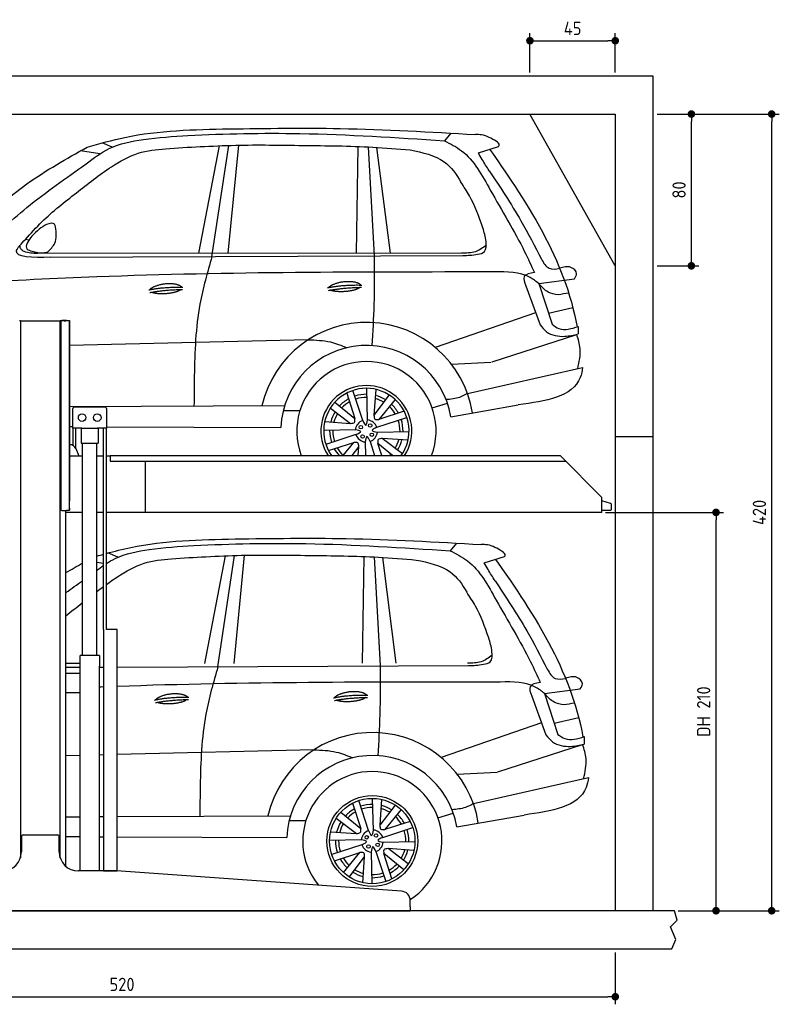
# Model space of a CAD drawing. Header units: millimetres. Extents: x -287 to 6264, y -793 to 4398.
# Tile 3 of 3: x 2260 to 6264, y -793 to 4398. Entities that reach past the tile are written whole.
import ezdxf

# ---------------------------------------------------------------- set-up
doc = ezdxf.new("R2010")
doc.units = ezdxf.units.MM
for name, color, linetype in [('4', 3, 'Continuous'), ('5', 3, 'Continuous'), ('car', 10, 'Continuous')]:
    doc.layers.add(name, color=color, linetype=linetype)
doc.styles.get("Standard").update_dxf_attribs({"font": 'ISOCP.SHX'})
doc.dimstyles.new('GEN-ISO$0', dxfattribs={"dimscale": 20, "dimtxt": 3.5, "dimasz": 2, "dimexe": 2, "dimexo": 1, "dimgap": 1.5, "dimtad": 1, "dimdec": 1, "dimlfac": 0.1, "dimdsep": 46, "dimtxsty": 'Standard', "dimblk": 'PUNKT', "dimcen": 2, "dimclrd": 256, "dimclre": 256, "dimclrt": 2, "dimadec": 0, "dimazin": 0, "dimtp": 0.1, "dimtm": 0.1, "dimtfac": 0.71, "dimtdec": 1, "dimtmove": 2, "dimatfit": 3, "dimldrblk": 'PUNKT', "dimfxl": 0, "dimtolj": 1, "dimarcsym": 0})

# ---------------------------------------------------------------- blocks, each defined once
blk = doc.blocks.new('PUNKT')
at = {"layer": '4', "color": 0, "linetype": 'ByBlock'}
blk.add_line((-0.5, 0), (-1, 0), dxfattribs=at)
at = {"layer": '4', "color": 0, "linetype": 'ByBlock', "const_width": 0.5}
blk.add_lwpolyline([(-0.25, 0, 1), (0.25, 0, 1)], format="xyb", close=True, dxfattribs=at)
blk = doc.blocks.new('*D11')
at = {"layer": '5', "lineweight": -2}
for p, q in [((200, -520), (200, -793.3)), ((5400, -520), (5400, -793.3)), ((240, -753.3), (5360, -753.3))]:
    blk.add_line(p, q, dxfattribs=at)
at = {"layer": 'DEFPOINTS', "color": 0}
for p in [(200, -500), (5400, -500), (5400, -753.3)]:
    blk.add_point(p, dxfattribs=at)
at = {"layer": '5', "lineweight": -2, "xscale": 40, "yscale": 40, "zscale": 40, "rotation": 180}
blk.add_blockref('PUNKT', (200, -753.3), dxfattribs=at)
at = {"layer": '5', "lineweight": -2, "xscale": 40, "yscale": 40, "zscale": 40}
blk.add_blockref('PUNKT', (5400, -753.3), dxfattribs=at)
at = {"layer": '5', "color": 2, "insert": (2800, -688.3), "char_height": 70, "attachment_point": 5}
blk.add_mtext('\\A1;520', dxfattribs=at)
blk = doc.blocks.new('*D7')
at = {"layer": '5', "lineweight": -2}
for p, q in [((5620, 3900), (5841, 3900)), ((5801, 3140), (5801, 3860)), ((5620, 3100), (5841, 3100))]:
    blk.add_line(p, q, dxfattribs=at)
at = {"layer": 'DEFPOINTS', "color": 0}
for p in [(5600, 3900), (5801, 3900), (5600, 3100)]:
    blk.add_point(p, dxfattribs=at)
at = {"layer": '5', "lineweight": -2, "xscale": 40, "yscale": 40, "zscale": 40}
for p, rotation in [((5801, 3900), 90), ((5801, 3100), 270)]:
    blk.add_blockref('PUNKT', p, dxfattribs=dict(at, rotation=rotation))
at = {"layer": '5', "color": 2, "insert": (5736, 3500), "char_height": 70, "attachment_point": 5, "rotation": 90}
blk.add_mtext('\\A1;80', dxfattribs=at)
blk = doc.blocks.new('*D8')
at = {"layer": '5', "lineweight": -2}
for p, q in [((5620, 3900), (6264.4, 3900)), ((6224.4, -260), (6224.4, 3860)), ((5731.2, -300), (6264.4, -300))]:
    blk.add_line(p, q, dxfattribs=at)
at = {"layer": 'DEFPOINTS', "color": 0}
for p in [(5600, 3900), (6224.4, 3900), (5711.2, -300)]:
    blk.add_point(p, dxfattribs=at)
at = {"layer": '5', "lineweight": -2, "xscale": 40, "yscale": 40, "zscale": 40}
for p, rotation in [((6224.4, 3900), 90), ((6224.4, -300), 270)]:
    blk.add_blockref('PUNKT', p, dxfattribs=dict(at, rotation=rotation))
at = {"layer": '5', "color": 2, "insert": (6159.4, 1800), "char_height": 70, "attachment_point": 5, "rotation": 90}
blk.add_mtext('\\A1;420', dxfattribs=at)
blk = doc.blocks.new('*D9')
at = {"layer": '5', "lineweight": -2}
for p, q in [((5348.6, 1800), (5971.1, 1800)), ((5931.1, -260), (5931.1, 1760)), ((5731.2, -300), (5971.1, -300))]:
    blk.add_line(p, q, dxfattribs=at)
at = {"layer": 'DEFPOINTS', "color": 0}
for p in [(5328.6, 1800), (5931.1, 1800), (5711.2, -300)]:
    blk.add_point(p, dxfattribs=at)
at = {"layer": '5', "lineweight": -2, "xscale": 40, "yscale": 40, "zscale": 40}
for p, rotation in [((5931.1, 1800), 90), ((5931.1, -300), 270)]:
    blk.add_blockref('PUNKT', p, dxfattribs=dict(at, rotation=rotation))
at = {"layer": '5', "color": 2, "insert": (5865.6, 750), "char_height": 70, "attachment_point": 5, "rotation": 90}
blk.add_mtext('\\A1;DH 210', dxfattribs=at)
blk = doc.blocks.new('*D10')
at = {"layer": '5', "lineweight": -2}
for p, q in [((4950, 4120), (4950, 4326.7)), ((5400, 4120), (5400, 4326.7)), ((4990, 4286.7), (5360, 4286.7))]:
    blk.add_line(p, q, dxfattribs=at)
at = {"layer": 'DEFPOINTS', "color": 0}
for p in [(5400, 4286.7), (4950, 4100), (5400, 4100)]:
    blk.add_point(p, dxfattribs=at)
at = {"layer": '5', "lineweight": -2, "xscale": 40, "yscale": 40, "zscale": 40, "rotation": 180}
blk.add_blockref('PUNKT', (4950, 4286.7), dxfattribs=at)
at = {"layer": '5', "lineweight": -2, "xscale": 40, "yscale": 40, "zscale": 40}
blk.add_blockref('PUNKT', (5400, 4286.7), dxfattribs=at)
at = {"layer": '5', "color": 2, "insert": (5175, 4351.7), "char_height": 70, "attachment_point": 5}
blk.add_mtext('\\A1;45', dxfattribs=at)

msp = doc.modelspace()

# ---------------------------------------------------------------- linework, layer by layer
for p, q in [((5400, 3100), (4950, 3900)), ((2264.07, 2810), (2259.07, 2810)), ((2264.07, 2810), (2274.07, 2810)), ((2264.07, 2810), (2264.07, -21.22)), ((2274.07, 2810), (2464.07, 2810)), ((2464.07, 2810), (2474.07, 2810)), ((2479.07, 2810), (2474.07, 2810)), ((2474.07, -21.22), (2474.07, 2810)), ((2478.07, 2806), (2478.07, 1816)), ((2478.07, 1815), (2478.07, 2805)), ((2494.07, 2810), (2479.07, 2810)), ((2507.07, 2811), (2483.07, 2811)), ((2494.07, 2810), (2504.07, 2810)), ((2504.07, 2811), (2504.07, 2810)), ((2507.07, 2811), (2523.07, 2811)), ((2523.07, 2811), (2523.07, 1861)), ((2523.07, 1822), (2523.07, 2810)), ((2539.57, 2345), (2539.57, 2245)), ((2709.57, 2355), (2549.57, 2355)), ((2719.57, 2245), (2719.57, 2345)), ((2588.78, 2245), (2539.57, 2245)), ((2541.97, 2152.71), (2541.97, 2245)), ((2557.07, 2136.42), (2557.07, 2245)), ((2584.57, 2245), (2584.57, 2165)), ((2588.78, 2245), (2670.36, 2245)), ((2719.57, 2245), (2670.36, 2245)), ((2674.57, 2245), (2674.57, 2165)), ((2702.07, 1183), (2702.07, 2245)), ((2717.17, 1183), (2717.17, 2245)), ((5400, 2200), (5600, 2200)), ((2525.18, 2157), (2523.07, 2157)), ((2574.32, 2097), (2557.24, 2136.03)), ((2584.57, 2165), (2674.57, 2165)), ((2592.07, 1045), (2592.07, 2165)), ((2667.07, 1045), (2667.07, 2165)), ((2523.07, 2097), (2528.07, 2097)), ((2592.07, 2097), (2528.07, 2097)), ((2702.07, 2097), (2667.07, 2097)), ((2738.07, 2097), (2717.17, 2097)), ((2738.07, 2100), (5108.57, 2100)), ((2738.07, 2100), (2738.07, 2070)), ((5108.57, 2100), (5328.57, 1878.09)), ((2738.07, 2070), (5138.31, 2070)), ((2923.07, 1800), (2923.07, 2070)), ((5328.57, 1800), (5328.57, 1878.09)), ((2523.07, 1810), (2523.07, 1822)), ((2523.07, 1822), (2523.07, 1811)), ((2483.07, 1810), (2507.07, 1810)), ((2504.07, -65.99), (2504.07, 1810)), ((2592.07, 1800), (2504.07, 1800)), ((2523.07, 1810), (2507.07, 1810)), ((2702.07, 1800), (2667.07, 1800)), ((5328.57, 1800), (2717.17, 1800)), ((2773.62, 1183), (2719.62, 1183)), ((2680.82, 1045), (2578.32, 1045)), ((2578.32, -90), (2578.32, 1045)), ((2680.82, 1045), (2680.82, 990)), ((2680.82, 850), (2680.82, 990)), ((2578.32, 950), (2504.07, 950)), ((2578.32, 842), (2578.32, 958)), ((2504.07, 850), (2578.32, 850)), ((2680.82, -90), (2680.82, 850)), ((2269.07, 90), (2269.07, 10)), ((2279.07, 100), (2459.07, 100)), ((2469.07, 10), (2469.07, 90)), ((2767.3, -90), (2569.07, -90)), ((4272.61, -196.7), (2770.84, -90.13)), ((4319.07, -280), (4319.07, -246.58)), ((1994.07, -300), (3024.07, -300)), ((3024.07, -300), (4054.07, -300)), ((4054.07, -300), (4319.07, -300)), ((4319.07, -280), (4319.07, -300)), ((5600, -500), (5600, -500))]:
    msp.add_line(p, q)
for points in [[(5600, -300), (5600, 4100), (0, 4100), (0, -500), (5600, -500), (5698.53, -500), (5718.66, -452.06), (5691.11, -384.27), (5726.08, -350.37), (5711.24, -300), (200, -300), (200, 3900), (5400, 3900), (5400, -300)], [(2702.07, 1183), (2702.07, -90), (2773.62, -90), (2773.62, 1183)], [(2773.62, 1183), (2717.17, 1183)]]:
    msp.add_lwpolyline(points)
msp.add_lwpolyline([(5328.57, 1811), (5372.57, 1811, 0.4142136), (5380.57, 1819), (5380.57, 1839.19, 0.3249197), (5375.04, 1846.8), (5328.57, 1861.9)], format="xyb")
for centre in [(2589.57, 2300), (2669.57, 2300)]:
    msp.add_circle(centre, 20)
for centre, radius, start, end in [((2483.07, 2806), 5, 90, 180), ((2549.57, 2345), 10, 90, 180), ((2709.57, 2345), 10, 0, 90), ((2525.18, 2122), 35, 23.62938, 90), ((2483.07, 1815), 5, 180, 270), ((2279.07, 90), 10, 90, 180), ((2459.07, 90), 10, 0, 90), ((2169.07, 10), 100, 270, 0), ((2569.07, 10), 100, 180, 270), ((2767.3, -140), 50, 85.94065, 90), ((4269.07, -246.58), 50, 0, 85.94065)]:
    msp.add_arc(centre, radius, start, end)
at = {"layer": 'car'}
for p, q in [((4532.33, 3800.06), (4498.86, 3759.45)), ((2747.56, 3725.27), (2694.8, 3747.78)), ((2683.63, 3690.29), (2580.1, 3705.62)), ((3204.53, 3165.85), (3313.83, 3732.88)), ((3274.08, 3148.21), (3362.07, 3734.65)), ((3360.08, 3166.03), (3414.75, 3736.07)), ((4035.66, 3166.78), (4045.35, 3729.15)), ((4097.14, 3726.85), (4128.84, 3152.09)), ((4214.56, 3166.98), (4143.46, 3724.22)), ((4678.12, 3696.12), (4784.34, 3728.81)), ((2309.4, 3235.69), (2290.88, 3239.27)), ((2335.27, 3175.17), (2339.82, 3165.25)), ((4589.38, 3167.39), (2354.45, 3164.91)), ((2423.6, 3144.96), (4595.84, 3154.04)), ((4996.32, 3006.5), (5184.44, 3031.48)), ((4928.3, 2993.74), (5003.21, 2789.59)), ((4996.32, 3006.5), (5066.45, 2791.63)), ((5047.23, 2850.52), (5175.93, 2880.44)), ((4980.14, 2852.45), (4451.25, 2669.54)), ((5205.05, 2779.86), (5204.92, 2740.61)), ((3780.84, 2710.13), (2523.07, 2679.7)), ((4750.56, 2593.96), (5196.58, 2738.67)), ((4535.71, 2581.75), (4746.03, 2592.49)), ((4620.74, 2426.35), (5227.47, 2563.48)), ((4068.49, 2284.43), (4016.52, 2442.67)), ((4094.31, 2287.33), (4089.73, 2454.24)), ((4137.04, 2448.79), (4127.87, 2312.74)), ((3984.05, 2428.92), (4026.86, 2295.4)), ((4208.66, 2419), (4127.87, 2312.74)), ((4239.58, 2395.3), (4153.88, 2290.18)), ((2523.07, 2357.56), (3657.23, 2362.9)), ((3650.17, 2337.67), (3737.84, 2337.33)), ((3898.04, 2350.19), (4004.31, 2269.4)), ((3921.75, 2381.1), (4026.86, 2295.4)), ((4433.86, 2352.14), (4515.13, 2375.97)), ((4533.4, 2304.6), (4888.07, 2366.38)), ((4142.9, 2248.56), (4301.15, 2300.53)), ((4287.4, 2332.99), (4153.88, 2290.18)), ((2523.07, 2252.64), (2539.57, 2252.58)), ((2719.57, 2251.86), (3637.25, 2248.19)), ((4029.72, 2235.84), (3862.8, 2231.25)), ((3868.26, 2278.57), (4004.31, 2269.4)), ((4032.62, 2210.02), (3874.37, 2158.04)), ((4145.8, 2222.74), (4312.72, 2227.32)), ((4307.26, 2180.01), (4171.21, 2189.17)), ((4277.48, 2108.39), (4171.21, 2189.17)), ((3888.13, 2125.58), (4021.64, 2168.39)), ((3965.89, 2100), (4021.64, 2168.39)), ((4012.8, 2100), (4047.65, 2145.83)), ((4044.56, 2100), (4047.65, 2145.83)), ((4081.21, 2171.24), (4083.17, 2100)), ((4107.03, 2174.14), (4131.38, 2100)), ((4168.91, 2100), (4148.66, 2163.17)), ((4226.14, 2100), (4148.66, 2163.17)), ((4563.32, 1638.29), (4529.86, 1597.68)), ((2778.56, 1563.5), (2725.8, 1586.01)), ((3235.52, 1004.08), (3344.83, 1571.11)), ((3305.08, 986.44), (3393.07, 1572.88)), ((3391.07, 1004.26), (3445.75, 1574.3)), ((4066.66, 1005.01), (4076.35, 1567.38)), ((4128.14, 1565.08), (4159.83, 990.32)), ((4245.56, 1005.21), (4174.46, 1562.46)), ((4709.11, 1534.35), (4815.34, 1567.04)), ((2702.07, 1530.38), (2667.07, 1535.57)), ((2578.32, 1003.35), (2504.07, 1003.27)), ((2773.62, 984.52), (4626.84, 992.27)), ((2504.07, 983.39), (2578.32, 983.7)), ((2680.82, 984.13), (2702.07, 984.22)), ((4959.29, 831.97), (5034.2, 627.82)), ((5027.32, 844.74), (5215.44, 869.71)), ((5027.32, 844.74), (5097.45, 629.86)), ((5011.14, 690.68), (4482.25, 507.77)), ((5078.23, 688.75), (5206.92, 718.67)), ((4781.55, 432.19), (5227.58, 576.9)), ((5236.05, 618.09), (5235.92, 578.84)), ((2702.07, 521.51), (2680.82, 520.99)), ((3811.83, 548.36), (2773.62, 523.24)), ((2578.32, 518.51), (2504.07, 516.72)), ((4566.7, 419.98), (4777.03, 430.72)), ((4651.74, 264.58), (5258.47, 401.71)), ((4015.05, 267.15), (4057.86, 133.63)), ((4099.49, 122.66), (4047.52, 280.9)), ((4125.31, 125.56), (4120.72, 292.47)), ((4168.04, 287.02), (4158.87, 150.97)), ((3952.74, 219.33), (4057.86, 133.63)), ((4239.66, 257.23), (4158.87, 150.97)), ((4270.58, 233.53), (4184.87, 128.42)), ((4464.86, 190.37), (4546.13, 214.2)), ((2504.07, 195.56), (2578.32, 195.91)), ((2680.82, 196.39), (2702.07, 196.49)), ((2773.62, 196.83), (3688.22, 201.13)), ((3681.17, 175.9), (3768.84, 175.56)), ((3929.04, 188.42), (4035.31, 107.63)), ((4318.39, 171.22), (4184.87, 128.42)), ((4564.39, 142.83), (4919.07, 204.61)), ((3899.26, 116.8), (4035.31, 107.63)), ((4173.9, 86.79), (4332.15, 138.76)), ((2504.07, 91.07), (2578.32, 90.78)), ((2680.82, 90.37), (2702.07, 90.28)), ((2773.62, 90), (3668.24, 86.42)), ((4060.71, 74.07), (3893.8, 69.48)), ((4176.8, 60.97), (4343.71, 65.55)), ((4063.62, 48.25), (3905.37, -3.73)), ((3919.12, -36.19), (4052.64, 6.62)), ((3966.94, -98.5), (4052.64, 6.62)), ((4112.21, 9.47), (4116.79, -157.44)), ((4138.03, 12.37), (4190, -145.87)), ((4222.47, -132.12), (4179.66, 1.4)), ((4284.77, -84.3), (4179.66, 1.4)), ((4338.26, 18.24), (4202.21, 27.4)), ((4308.47, -53.38), (4202.21, 27.4)), ((3997.86, -122.2), (4078.65, -15.94)), ((4069.48, -151.99), (4078.65, -15.94))]:
    msp.add_line(p, q, dxfattribs=at)
for centre, radius in [((4058.89, 2249.09), 9.14), ((4107.56, 2258.16), 9.14), ((4067.96, 2200.41), 9.14), ((4116.64, 2209.49), 9.14), ((4118.76, 67.52), 239.61), ((4118.76, 67.52), 224.97), ((4138.56, 96.39), 9.14), ((4089.88, 87.32), 9.14), ((4147.63, 47.72), 9.14), ((4098.96, 38.64), 9.14)]:
    msp.add_circle(centre, radius, dxfattribs=at)
for centre, radius, start, end in [((4088.57, 2236.11), 565.15, 8.98227, 167.13175), ((4088.32, 2228.7), 451.5, 9.67697, 177.52598), ((4088.32, 2228.7), 366.93, 339.46709, 200.53291), ((4087.76, 2229.29), 239.61, 327.34603, 212.65397), ((4087.76, 2229.29), 224.97, 324.9219, 215.0781), ((4087.76, 2229.29), 193.48, 119.04475, 137.02795), ((4087.76, 2229.29), 193.48, 89.16184, 108.50781), ((4087.76, 2229.29), 177.35, 88.94223, 108.5375), ((4087.76, 2229.29), 177.35, 58.76777, 74.95673), ((4087.76, 2229.29), 193.48, 58.26471, 75.90044), ((4087.76, 2229.29), 177.35, 120.08542, 136.68323), ((4087.76, 2229.29), 177.35, 30.08542, 46.68323), ((4087.76, 2229.29), 193.48, 29.04475, 47.02795), ((4087.76, 2229.29), 193.48, 148.26471, 165.90044), ((4087.76, 2229.29), 177.35, 148.76777, 164.95673), ((4087.76, 2229.29), 58.41, 109.2625, 173.5611), ((4087.76, 2229.29), 58.41, 19.2625, 83.5611), ((4087.76, 2229.29), 177.35, 358.94223, 18.5375), ((4087.76, 2229.29), 193.48, 359.16184, 18.50781), ((4087.76, 2229.29), 193.48, 179.16184, 198.50781), ((4087.76, 2229.29), 177.35, 178.94223, 198.5375), ((4087.76, 2229.29), 58.41, 199.2625, 263.5611), ((4087.76, 2229.29), 58.41, 289.2625, 353.5611), ((4087.76, 2229.29), 177.35, 328.76777, 344.95673), ((4087.76, 2229.29), 193.48, 328.26471, 345.90044), ((4087.76, 2229.29), 193.48, 209.04475, 221.9283), ((4087.76, 2229.29), 177.35, 210.08542, 226.68323), ((4087.76, 2229.29), 177.35, 313.19697, 316.68323), ((4119.57, 74.34), 565.15, 8.98227, 167.13175), ((4119.32, 66.93), 451.5, 9.67697, 177.52598), ((4119.32, 66.93), 366.93, 302.92572, 219.34211), ((4118.76, 67.52), 193.48, 89.16184, 108.50781), ((4118.76, 67.52), 193.48, 119.04475, 137.02795), ((4118.76, 67.52), 177.35, 120.08542, 136.68323), ((4118.76, 67.52), 177.35, 88.94223, 108.5375), ((4118.76, 67.52), 177.35, 58.76777, 74.95673), ((4118.76, 67.52), 193.48, 58.26471, 75.90044), ((4118.76, 67.52), 193.48, 29.04475, 47.02795), ((4118.76, 67.52), 193.48, 148.26471, 165.90044), ((4118.76, 67.52), 177.35, 148.76777, 164.95673), ((4118.76, 67.52), 177.35, 30.08542, 46.68323), ((4118.76, 67.52), 58.41, 109.2625, 173.5611), ((4118.76, 67.52), 58.41, 19.2625, 83.5611), ((4118.76, 67.52), 177.35, 358.94223, 18.5375), ((4118.76, 67.52), 193.48, 359.16184, 18.50781), ((4118.76, 67.52), 193.48, 179.16184, 198.50781), ((4118.76, 67.52), 177.35, 178.94223, 198.5375), ((4118.76, 67.52), 58.41, 289.2625, 353.5611), ((4118.76, 67.52), 58.41, 199.2625, 263.5611), ((4118.76, 67.52), 177.35, 328.76777, 344.95673), ((4118.76, 67.52), 193.48, 328.26471, 345.90044), ((4118.76, 67.52), 193.48, 209.04475, 227.02795), ((4118.76, 67.52), 177.35, 210.08542, 226.68323), ((4118.76, 67.52), 193.48, 238.26471, 255.90044), ((4118.76, 67.52), 177.35, 238.76777, 254.95673), ((4118.76, 67.52), 177.35, 268.94223, 288.5375), ((4118.76, 67.52), 177.35, 300.08542, 316.68323), ((4118.76, 67.52), 193.48, 299.04475, 317.02795), ((4118.76, 67.52), 193.48, 269.16184, 288.50781)]:
    msp.add_arc(centre, radius, start, end, dxfattribs=at)
for points in [[(1984.13, 3168.8), (2023.77, 3190.83), (2298.45, 3408.02), (2610.37, 3637.76), (2732.33, 3718.3), (2912.49, 3766.15), (3147.26, 3786.76), (3737.75, 3797.29), (4498.86, 3759.45)], [(2615.28, 3725.45), (2815.15, 3777.35), (3364.56, 3821.99)], [(3364.56, 3821.99), (3949.54, 3823.85), (4662.77, 3792.3)], [(4771.98, 3756.37), (4695.33, 3790.3), (4662.77, 3792.3)], [(3211.08, 3728.27), (3398.95, 3735.71), (3754.23, 3734.91), (4121.1, 3725.56), (4318.69, 3710.74)], [(4784.34, 3728.81), (4788.19, 3735.06), (4771.98, 3756.37)], [(1850.31, 3127.13), (2298.78, 3532.28), (2615.28, 3725.45)], [(2559.12, 3484.8), (2744.2, 3622.15), (2885.77, 3693.71), (3029.09, 3717.2), (3211.08, 3728.27)], [(4735.22, 3601.56), (4698.45, 3660.51), (4678.12, 3696.12)], [(4735.22, 3601.56), (4902.19, 3337.69), (5010.59, 3135.28)], [(4701.72, 3300.7), (4631.78, 3468.14), (4586.11, 3540.43)], [(2290.88, 3239.27), (2377.75, 3331.98), (2559.12, 3484.8)], [(2449.57, 3304.89), (2444.2, 3318.76), (2401.23, 3318.31)], [(2401.23, 3318.31), (2324.34, 3255.64), (2299.61, 3188.56), (2325.57, 3177.83)], [(2409.28, 3173.8), (2445.13, 3219.02), (2449.57, 3304.89)], [(4595.84, 3154.04), (4674.22, 3161.01), (4709.9, 3174.88), (4718.99, 3227.67), (4701.72, 3300.7)], [(2423.6, 3144.96), (2244.21, 3179.9), (2290.88, 3239.27)], [(2354.45, 3164.91), (2283.83, 3175.86), (2267.54, 3187.53), (2261.77, 3208.13)], [(2325.57, 3177.83), (2387.29, 3168.89), (2409.28, 3173.8)], [(4720.15, 3209.42), (4662.25, 3174.58), (4589.38, 3167.39)], [(3274.08, 3148.21), (3210.72, 2898.48), (3180.77, 2519.38), (3179.11, 2360.65)], [(4128.84, 3152.09), (4127.35, 2895.71), (4117.16, 2679.28)], [(5010.59, 3135.28), (5051.72, 3086.97), (5106.92, 3086.82)], [(4762.6, 3067.44), (2667.04, 3041.33), (2003.96, 3010.81)], [(4996.32, 3006.5), (4950.62, 3038.97), (4762.6, 3067.44)], [(4973.26, 3064.88), (4919.67, 3043.03), (4928.3, 2993.74)], [(5184.44, 3031.48), (5195.6, 3058.62), (5165.76, 3092), (5106.92, 3086.82)], [(5098.39, 2946.58), (5046.06, 2961.78), (4996.32, 3006.5)], [(5154.18, 2956.5), (5098.39, 2946.58)], [(5003.21, 2789.59), (5037.84, 2752.16), (5133.57, 2728.43), (5204.92, 2740.61)], [(5066.45, 2791.63), (5103.16, 2769.45), (5205.05, 2779.86)], [(3780.84, 2710.13), (3898.12, 2698.43), (3984.61, 2668.13)], [(5202.07, 2557.74), (5214.71, 2663.7), (5196.58, 2738.67)], [(4620.74, 2426.35), (4579.36, 2406.51), (4508.29, 2394.48)], [(4004.31, 2269.4), (4024.79, 2274.12), (4026.86, 2295.4)], [(4068.49, 2284.43), (4084.65, 2259.01), (4094.31, 2287.33)], [(4127.87, 2312.74), (4132.6, 2292.26), (4153.88, 2290.18)], [(4032.62, 2210.02), (4058.04, 2226.17), (4029.72, 2235.84)], [(4142.9, 2248.56), (4117.48, 2232.4), (4145.8, 2222.74)], [(4107.03, 2174.14), (4090.88, 2199.57), (4081.21, 2171.24)], [(4171.21, 2189.17), (4150.74, 2184.45), (4148.66, 2163.17)], [(4047.65, 2145.83), (4042.92, 2166.31), (4021.64, 2168.39)], [(3395.56, 1660.22), (3980.53, 1662.08), (4693.77, 1630.53)], [(4802.98, 1594.6), (4726.32, 1628.54), (4693.77, 1630.53)], [(3242.07, 1566.5), (3429.95, 1573.94), (3785.23, 1573.14), (4152.09, 1563.79), (4349.68, 1548.97)], [(4815.34, 1567.04), (4819.18, 1573.29), (4802.98, 1594.6)], [(4766.21, 1439.79), (4729.45, 1498.75), (4709.11, 1534.35)], [(4766.21, 1439.79), (4933.19, 1175.92), (5041.59, 973.51)], [(4732.72, 1138.93), (4662.78, 1306.37), (4617.11, 1378.66)], [(4626.84, 992.27), (4705.22, 999.25), (4740.9, 1013.11), (4749.99, 1065.9), (4732.72, 1138.93)], [(4751.15, 1047.65), (4693.24, 1012.81), (4620.38, 1005.62)], [(3305.08, 986.44), (3241.71, 736.71), (3211.77, 357.61), (3210.1, 198.88)], [(4159.83, 990.32), (4158.35, 733.94), (4148.16, 517.51)], [(5041.59, 973.51), (5082.72, 925.2), (5137.92, 925.05)], [(5215.44, 869.71), (5226.59, 896.85), (5196.75, 930.23), (5137.92, 925.05)], [(5027.32, 844.74), (4981.61, 877.2), (4793.6, 905.67)], [(5004.26, 903.11), (4950.67, 881.26), (4959.29, 831.97)], [(5129.38, 784.81), (5077.05, 800.01), (5027.32, 844.74)], [(5185.18, 794.73), (5129.38, 784.81)], [(5034.2, 627.82), (5068.84, 590.39), (5164.56, 566.66), (5235.92, 578.84)], [(5097.45, 629.86), (5134.15, 607.68), (5236.05, 618.09)], [(5233.07, 395.97), (5245.71, 501.93), (5227.58, 576.9)], [(3811.83, 548.36), (3929.12, 536.66), (4015.61, 506.36)], [(4651.74, 264.58), (4610.36, 244.74), (4539.28, 232.71)], [(4035.31, 107.63), (4055.78, 112.35), (4057.86, 133.63)], [(4099.49, 122.66), (4115.64, 97.24), (4125.31, 125.56)], [(4158.87, 150.97), (4163.59, 130.49), (4184.87, 128.42)], [(4063.62, 48.25), (4089.04, 64.4), (4060.71, 74.07)], [(4173.9, 86.79), (4148.48, 70.63), (4176.8, 60.97)], [(4078.65, -15.94), (4073.92, 4.54), (4052.64, 6.62)], [(4138.03, 12.37), (4121.87, 37.8), (4112.21, 9.47)], [(4202.21, 27.4), (4181.73, 22.68), (4179.66, 1.4)]]:
    msp.add_spline(points, degree=3, dxfattribs=at)
for points, degree, knots in [([(4498.86, 3759.45), (4530.59, 3743.43), (4639.6, 3688.36), (4758.27, 3459.87), (4888.36, 3251.44), (4956.73, 3101.78), (4973.26, 3064.88)], 3, [0, 0, 0, 0, 105.1951291, 361.4287226, 733.6446792, 854.645425, 854.645425, 854.645425, 854.645425]), ([(4318.69, 3710.74), (4383.95, 3697.46), (4497.5, 3674.35), (4562.37, 3582.9), (4586.11, 3540.43)], 3, [0, 0, 0, 0, 190.2390554, 330.9970191, 330.9970191, 330.9970191, 330.9970191]), ([(4737.44, 3714.38), (4814.26, 3605.3), (5025.59, 3305.09), (5166.9, 2955.46), (5198.16, 2777.76)], 3, [0, 0, 0, 0, 580.6347487, 1102.3704044, 1102.3704044, 1102.3704044, 1102.3704044]), ([(3889.71, 2985.35), (3893.94, 2993.35), (3918.89, 3008.98), (3971.29, 3026.9), (4030.59, 3020.28), (4053.84, 3005.29), (4056.83, 2998.77)], 5, [0.0312671, 0.0312671, 0.0312671, 0.0312671, 0.0312671, 0.0312671, 0.30010604, 0.48262947, 0.48262947, 0.48262947, 0.48262947, 0.48262947, 0.48262947]), ([(2946.58, 2974.11), (2950.81, 2982.11), (2975.76, 2997.74), (3028.16, 3015.66), (3087.46, 3009.04), (3110.71, 2994.05), (3113.7, 2987.53)], 5, [0.0312671, 0.0312671, 0.0312671, 0.0312671, 0.0312671, 0.0312671, 0.30010604, 0.48262947, 0.48262947, 0.48262947, 0.48262947, 0.48262947, 0.48262947]), ([(3110.48, 2975.4), (3105.21, 2970.06), (3081.75, 2957.48), (3036.58, 2949.42), (2993.01, 2950.02), (2964.66, 2955.82), (2954.48, 2960.63)], 5, [0.5496739, 0.5496739, 0.5496739, 0.5496739, 0.5496739, 0.5496739, 0.70010604, 0.92663191, 0.92663191, 0.92663191, 0.92663191, 0.92663191, 0.92663191]), ([(4053.61, 2986.64), (4048.34, 2981.3), (4024.88, 2968.72), (3979.72, 2960.66), (3936.14, 2961.26), (3907.79, 2967.06), (3897.61, 2971.87)], 5, [0.5496739, 0.5496739, 0.5496739, 0.5496739, 0.5496739, 0.5496739, 0.70010604, 0.92663191, 0.92663191, 0.92663191, 0.92663191, 0.92663191, 0.92663191]), ([(5227.47, 2563.48), (5225.03, 2545.28), (5197.21, 2410.85), (5031.86, 2387.06), (4888.07, 2366.38)], 3, [1412.1476037, 1412.1476037, 1412.1476037, 1412.1476037, 1465.8954697, 1824.2290827, 1824.2290827, 1824.2290827, 1824.2290827]), ([(2717.17, 1583.64), (2759.97, 1595.42), (2980.78, 1652.38), (3210.5, 1656.72), (3395.56, 1660.22)], 3, [73.5045373, 73.5045373, 73.5045373, 73.5045373, 206.4957448, 757.7241518, 757.7241518, 757.7241518, 757.7241518]), ([(2717.17, 1530.17), (2732.12, 1539.84), (2800.79, 1579.99), (2960.43, 1611.12), (3295.42, 1634.22), (3826.56, 1643.7), (4276.42, 1614.26), (4529.86, 1597.68)], 3, [875.5923047, 875.5923047, 875.5923047, 875.5923047, 929.0712277, 1115.4789356, 1351.149091, 1941.7276514, 2703.7843504, 2703.7843504, 2703.7843504, 2703.7843504]), ([(2717.17, 1420.4), (2736.17, 1434.11), (2799.08, 1477.71), (2909.4, 1540.69), (3072.82, 1557.95), (3181.55, 1563.44), (3242.07, 1566.5)], 3, [160.2916422, 160.2916422, 160.2916422, 160.2916422, 230.4793343, 389.1133304, 534.3374919, 716.6633601, 716.6633601, 716.6633601, 716.6633601]), ([(4529.86, 1597.68), (4561.59, 1581.66), (4670.59, 1526.59), (4789.27, 1298.1), (4919.36, 1089.67), (4987.73, 940.01), (5004.26, 903.11)], 3, [0, 0, 0, 0, 105.1951291, 361.4287226, 733.6446792, 854.645425, 854.645425, 854.645425, 854.645425]), ([(4349.68, 1548.97), (4414.95, 1535.69), (4528.5, 1512.58), (4593.37, 1421.13), (4617.11, 1378.66)], 3, [0, 0, 0, 0, 190.2390554, 330.9970191, 330.9970191, 330.9970191, 330.9970191]), ([(4768.44, 1552.61), (4845.26, 1443.53), (5056.59, 1143.32), (5197.9, 793.69), (5229.15, 615.99)], 3, [0, 0, 0, 0, 580.6347487, 1102.3704044, 1102.3704044, 1102.3704044, 1102.3704044]), ([(2702.07, 879.71), (2700.72, 879.66), (2693.64, 879.4), (2686.56, 879.12), (2680.82, 878.9)], 3, [2091.6884913, 2091.6884913, 2091.6884913, 2091.6884913, 2095.7246085, 2112.9561189, 2112.9561189, 2112.9561189, 2112.9561189]), ([(2977.58, 812.34), (2981.8, 820.34), (3006.75, 835.97), (3059.16, 853.89), (3118.46, 847.27), (3141.71, 832.28), (3144.69, 825.76)], 5, [0.0312671, 0.0312671, 0.0312671, 0.0312671, 0.0312671, 0.0312671, 0.30010604, 0.48262947, 0.48262947, 0.48262947, 0.48262947, 0.48262947, 0.48262947]), ([(3920.71, 823.58), (3924.94, 831.58), (3949.89, 847.21), (4002.29, 865.13), (4061.59, 858.51), (4084.84, 843.52), (4087.83, 837)], 5, [0.0312671, 0.0312671, 0.0312671, 0.0312671, 0.0312671, 0.0312671, 0.30010604, 0.48262947, 0.48262947, 0.48262947, 0.48262947, 0.48262947, 0.48262947]), ([(3141.47, 813.63), (3136.21, 808.29), (3112.74, 795.71), (3067.58, 787.65), (3024, 788.25), (2995.65, 794.05), (2985.48, 798.86)], 5, [0.5496739, 0.5496739, 0.5496739, 0.5496739, 0.5496739, 0.5496739, 0.70010604, 0.92663191, 0.92663191, 0.92663191, 0.92663191, 0.92663191, 0.92663191]), ([(4084.61, 824.87), (4079.34, 819.53), (4055.88, 806.95), (4010.71, 798.89), (3967.14, 799.49), (3938.79, 805.29), (3928.61, 810.1)], 5, [0.5496739, 0.5496739, 0.5496739, 0.5496739, 0.5496739, 0.5496739, 0.70010604, 0.92663191, 0.92663191, 0.92663191, 0.92663191, 0.92663191, 0.92663191]), ([(5258.47, 401.71), (5256.03, 383.51), (5228.21, 249.08), (5062.85, 225.29), (4919.07, 204.61)], 3, [1412.1476037, 1412.1476037, 1412.1476037, 1412.1476037, 1465.8954697, 1824.2290827, 1824.2290827, 1824.2290827, 1824.2290827])]:
    msp.add_open_spline(points, degree=degree, knots=knots, dxfattribs=at)
for points, degree in [([(2940.49, 2972.79), (3015.91, 2989.68), (3121.09, 2987.4)], 2), ([(2945.57, 2958.94), (3019.58, 2973.53), (3119.01, 2975.6)], 2), ([(3883.62, 2984.03), (3959.05, 3000.92), (4064.22, 2998.64)], 2), ([(3888.7, 2970.18), (3962.71, 2984.77), (4062.14, 2986.84)], 2), ([(2667.07, 1569.6), (2678.73, 1572.91), (2690.4, 1576.2), (2702.07, 1579.46)], 3), ([(2504.07, 1482.33), (2533.2, 1499.52), (2562.58, 1516.37), (2592.07, 1533.09)], 3), ([(2667.07, 1495.04), (2678.64, 1503.58), (2690.27, 1512.02), (2702.07, 1520.11)], 3), ([(2504.07, 1377.5), (2533.34, 1398.32), (2562.75, 1419.05), (2592.07, 1440.1)], 3), ([(2667.07, 1383.13), (2678.65, 1391.97), (2690.31, 1400.74), (2702.07, 1409.4)], 3), ([(2504.07, 1254.84), (2532.34, 1278), (2561.23, 1300.52), (2590.11, 1323.03)], 3), ([(2590.11, 1323.03), (2590.77, 1323.54), (2591.42, 1324.06), (2592.07, 1324.57)], 3), ([(4793.6, 905.67), (4120.04, 905.85), (3446.48, 906.04), (2773.62, 882.33)], 3), ([(3914.62, 822.26), (3990.04, 839.15), (4095.22, 836.87)], 2), ([(2971.48, 811.02), (3046.91, 827.91), (3152.09, 825.63)], 2), ([(2976.57, 797.17), (3050.58, 811.76), (3150, 813.83)], 2), ([(3919.7, 808.41), (3993.71, 823), (4093.14, 825.07)], 2)]:
    msp.add_open_spline(points, degree=degree, dxfattribs=at)

# ---------------------------------------------------------------- dimensions: what is measured, and where the dimension line sits
at = {"layer": '5'}
for base, p1, p2, picture, middle in [((5400, 4286.65), (4950, 4100), (5400, 4100), '*D10', (5175, 4351.65)), ((5400, -753.28), (200, -500), (5400, -500), '*D11', (2800, -688.27))]:
    dim = msp.add_linear_dim(base=base, p1=p1, p2=p2, dimstyle='GEN-ISO$0', override={"dimlfac": 0.1}, dxfattribs=at)
    dim.commit()
    dim.dimension.update_dxf_attribs({"geometry": picture, "text_midpoint": middle})
for base, p1, picture, middle in [((5801, 3900), (5600, 3100), '*D7', (5736, 3500)), ((6224.42, 3900), (5711.24, -300), '*D8', (6159.41, 1800))]:
    dim = msp.add_linear_dim(base=base, p1=p1, p2=(5600, 3900), angle=90, dimstyle='GEN-ISO$0', override={"dimlfac": 0.1}, dxfattribs=at)
    dim.commit()
    dim.dimension.update_dxf_attribs({"geometry": picture, "text_midpoint": middle})
dim = msp.add_linear_dim(base=(5931.11, 1800), p1=(5711.24, -300), p2=(5328.57, 1800), angle=90, text='DH <>', dimstyle='GEN-ISO$0', override={"dimlfac": 0.1}, dxfattribs=at)
dim.commit()
dim.dimension.update_dxf_attribs({"geometry": '*D9', "text_midpoint": (5865.62, 750)})

doc.saveas('drawing.dxf')
